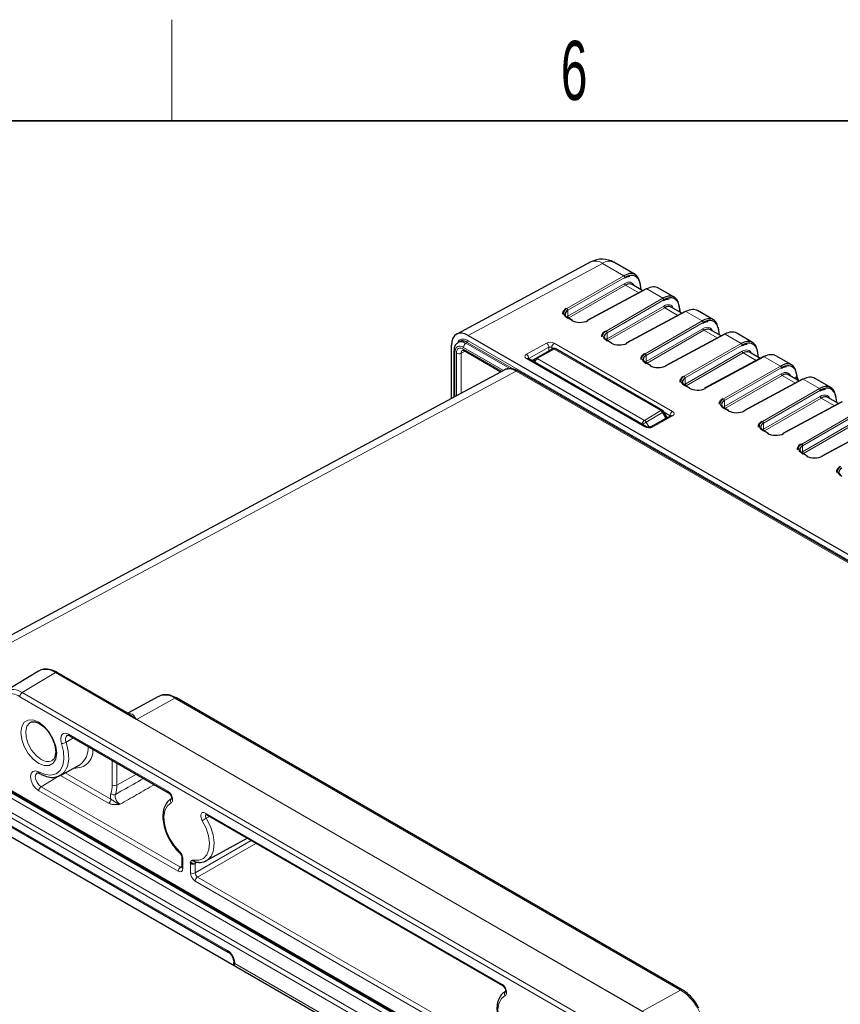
# Paper-space layout 'Blatt4' of a CAD drawing. Header units: millimetres. Extents: x 5 to 418, y 2 to 292.
# Tile 50 of 52: x 256 to 304, y 230 to 288. Entities that reach past the tile are written whole.
import ezdxf

# ---------------------------------------------------------------- set-up
doc = ezdxf.new("R2010")
doc.units = ezdxf.units.MM
doc.layers.add('SLD-0', color=7, linetype='Continuous')
doc.styles.add('SLDTEXTSTYLE0', font='TXT', dxfattribs={"width": 0.605})

psp = doc.layouts.new('Blatt4')

# ---------------------------------------------------------------- linework, layer by layer
at = {"color": 7, "linetype": 'Continuous', "lineweight": 25}
for p, q in [((289.598, 274.134), (281.644, 269.858)), ((292.222, 273.386), (290.961, 274.114)), ((292.672, 272.433), (292.039, 272.799)), ((292.585, 272.483), (292.516, 272.907)), ((292.871, 272.54), (289.377, 270.661)), ((294.541, 272.047), (293.604, 272.588)), ((294.905, 271.144), (294.835, 271.568)), ((295.19, 271.201), (291.696, 269.322)), ((294.992, 271.094), (294.358, 271.46)), ((296.861, 270.708), (295.923, 271.249)), ((288.501, 270.674), (288.224, 270.835)), ((282.331, 269.781), (307.409, 255.304)), ((297.509, 269.862), (294.015, 267.983)), ((297.311, 269.755), (296.678, 270.121)), ((297.224, 269.805), (297.154, 270.229)), ((299.18, 269.369), (298.242, 269.91)), ((281.341, 266.049), (281.341, 269.21)), ((281.808, 269.409), (281.721, 269.358)), ((290.821, 269.335), (290.543, 269.496)), ((281.477, 268.858), (281.477, 268.863)), ((281.477, 268.858), (281.477, 266.122)), ((282.087, 268.877), (284.266, 267.62)), ((286.323, 268.417), (287.33, 268.978)), ((293.842, 265.332), (287.528, 268.977)), ((299.63, 268.416), (298.997, 268.782)), ((299.541, 268.479), (299.474, 268.89)), ((301.499, 268.03), (300.562, 268.572)), ((292.891, 264.362), (285.877, 268.412)), ((286.123, 268.301), (286.323, 268.417)), ((293.14, 267.996), (292.862, 268.157)), ((299.829, 268.523), (296.335, 266.644)), ((284.487, 267.739), (253.826, 251.265)), ((338.413, 236.992), (285.271, 267.671)), ((301.95, 267.077), (301.316, 267.443)), ((301.821, 267.38), (301.793, 267.551)), ((295.459, 266.658), (295.182, 266.818)), ((302.148, 267.184), (298.654, 265.306)), ((303.818, 266.691), (302.881, 267.233)), ((304.18, 265.801), (304.112, 266.212)), ((304.467, 265.845), (300.973, 263.967)), ((304.269, 265.739), (303.636, 266.104)), ((294.116, 264.912), (293.916, 265.259)), ((297.779, 265.319), (297.501, 265.479)), ((294.335, 265.021), (293.147, 264.359)), ((294.121, 264.902), (294.116, 264.912)), ((306.787, 264.506), (303.293, 262.628)), ((300.098, 263.98), (299.82, 264.14)), ((302.417, 262.641), (302.14, 262.801)), ((256.846, 249.879), (254.891, 248.694)), ((262.288, 247.301), (257.96, 249.799)), ((263.974, 248.378), (262.153, 247.378)), ((295.013, 230.976), (265.031, 248.283)), ((247.861, 246.999), (303.298, 214.996)), ((258.701, 246.041), (264.562, 242.658)), ((258.703, 246.04), (258.701, 246.041)), ((258.151, 243.694), (259.301, 244.325)), ((250.191, 243.554), (268.102, 233.214)), ((264.679, 242.283), (264.756, 242.328)), ((264.737, 242.319), (264.708, 242.302)), ((292.033, 218.793), (252.402, 241.672)), ((266.798, 241.367), (284.361, 231.228)), ((266.821, 238.643), (269.228, 239.964)), ((265.359, 238.812), (265.359, 238.251)), ((266.036, 238.443), (265.87, 238.539)), ((266.157, 238.559), (266.16, 238.558)), ((268.426, 232.653), (268.426, 232.63)), ((284.478, 230.853), (284.555, 230.899)), ((284.536, 230.889), (284.507, 230.872))]:
    psp.add_line(p, q, dxfattribs=at)
at = {"color": 7, "linetype": 'Continuous', "lineweight": 18}
for p, q in [((290.278, 274.054), (282.331, 269.781)), ((291.551, 273.32), (290.278, 274.054)), ((288.176, 271.372), (291.551, 273.32)), ((291.607, 273.222), (288.233, 271.274)), ((288.233, 270.915), (291.6, 272.858)), ((291.656, 272.76), (288.289, 270.817)), ((292.44, 272.308), (291.656, 272.76)), ((292.554, 272.502), (292.494, 272.862)), ((292.91, 272.535), (289.416, 270.657)), ((293.87, 271.981), (292.91, 272.535)), ((290.496, 270.033), (293.87, 271.981)), ((293.926, 271.883), (290.552, 269.935)), ((290.552, 269.576), (293.919, 271.519)), ((294.873, 271.163), (294.814, 271.523)), ((288.233, 270.915), (288.233, 271.274)), ((293.976, 271.421), (290.609, 269.478)), ((295.229, 271.196), (291.735, 269.318)), ((294.759, 270.969), (293.976, 271.421)), ((296.189, 270.642), (295.229, 271.196)), ((288.462, 270.671), (288.185, 270.831)), ((292.815, 268.694), (296.189, 270.642)), ((296.246, 270.544), (292.872, 268.596)), ((290.552, 269.576), (290.552, 269.935)), ((292.872, 268.237), (296.238, 270.18)), ((296.295, 270.083), (292.928, 268.139)), ((297.548, 269.857), (294.054, 267.979)), ((297.078, 269.63), (296.295, 270.083)), ((297.192, 269.824), (297.133, 270.184)), ((298.508, 269.303), (297.548, 269.857)), ((282.27, 269.365), (282.183, 269.314)), ((282.183, 269.314), (284.789, 267.81)), ((285.043, 267.764), (282.27, 269.365)), ((282.326, 269.463), (308.263, 254.49)), ((285.779, 268.66), (286.967, 269.322)), ((287.42, 269.317), (294.434, 265.268)), ((290.782, 269.332), (290.504, 269.492)), ((295.134, 267.355), (298.508, 269.303)), ((298.565, 269.205), (295.191, 267.257)), ((281.536, 268.777), (281.536, 266.153)), ((281.622, 266.199), (281.622, 268.724)), ((282.137, 268.849), (281.902, 268.723)), ((281.902, 268.723), (281.902, 266.35)), ((284.415, 267.701), (282.043, 269.07)), ((282.046, 268.969), (284.326, 267.653)), ((287.106, 269.075), (285.918, 268.414)), ((287.428, 268.967), (286.421, 268.406)), ((287.106, 268.853), (287.106, 269.075)), ((287.396, 269.001), (287.276, 269.071)), ((287.276, 269.071), (287.276, 268.948)), ((293.742, 265.322), (287.428, 268.967)), ((292.872, 268.237), (292.872, 268.596)), ((295.191, 266.898), (298.558, 268.842)), ((298.614, 268.744), (295.247, 266.8)), ((299.398, 268.291), (298.614, 268.744)), ((299.511, 268.485), (299.452, 268.845)), ((292.794, 264.354), (285.779, 268.403)), ((285.918, 268.414), (285.918, 268.388)), ((286.123, 268.301), (286.099, 268.284)), ((286.421, 268.406), (292.77, 264.741)), ((293.101, 267.993), (292.823, 268.153)), ((299.868, 268.518), (296.374, 266.64)), ((297.454, 266.016), (300.828, 267.964)), ((300.828, 267.964), (299.868, 268.518)), ((285.173, 267.662), (254.376, 251.115)), ((338.316, 236.984), (285.173, 267.662)), ((300.884, 267.866), (297.51, 265.918)), ((297.51, 265.559), (300.877, 267.503)), ((300.934, 267.405), (297.567, 265.461)), ((301.717, 266.952), (300.934, 267.405)), ((301.8, 267.335), (301.771, 267.506)), ((295.42, 266.654), (295.143, 266.815)), ((295.191, 266.898), (295.191, 267.257)), ((302.187, 267.18), (298.693, 265.301)), ((301.8, 267.335), (301.654, 267.248)), ((303.147, 266.625), (302.187, 267.18)), ((299.773, 264.677), (303.147, 266.625)), ((303.204, 266.527), (299.829, 264.579)), ((297.51, 265.559), (297.51, 265.918)), ((299.829, 264.22), (303.196, 266.164)), ((303.253, 266.066), (299.886, 264.122)), ((304.506, 265.841), (301.012, 263.962)), ((304.036, 265.614), (303.253, 266.066)), ((304.15, 265.807), (304.091, 266.167)), ((292.77, 264.741), (293.742, 265.322)), ((293.844, 265.218), (292.871, 264.636)), ((294.044, 264.871), (293.844, 265.218)), ((294.291, 265.021), (293.934, 265.227)), ((297.74, 265.315), (297.462, 265.476)), ((302.092, 263.339), (305.466, 265.286)), ((305.523, 265.188), (302.149, 263.241)), ((292.871, 264.636), (293.045, 264.335)), ((294.434, 265.011), (293.246, 264.349)), ((293.751, 264.696), (294.044, 264.871)), ((294.116, 264.912), (294.044, 264.871)), ((294.044, 264.871), (294.049, 264.862)), ((294.291, 264.997), (294.291, 265.021)), ((299.829, 264.22), (299.829, 264.579)), ((302.149, 262.881), (305.516, 264.825)), ((305.572, 264.727), (302.205, 262.783)), ((306.826, 264.502), (303.331, 262.623)), ((300.059, 263.976), (299.781, 264.137)), ((302.378, 262.637), (302.101, 262.798)), ((302.149, 262.881), (302.149, 263.241)), ((257.858, 249.787), (255.878, 248.604)), ((297.456, 226.928), (257.858, 249.787)), ((257.863, 249.79), (262.671, 247.014)), ((295.337, 225.501), (255.739, 248.361)), ((255.878, 248.604), (295.476, 225.745)), ((262.671, 247.014), (264.934, 248.275)), ((294.915, 230.967), (264.934, 248.275)), ((247.819, 247.091), (303.257, 215.088)), ((262.671, 247.014), (292.653, 229.706)), ((248.809, 246.376), (304.107, 214.453)), ((304.108, 214.129), (248.67, 246.132)), ((258.927, 245.911), (258.487, 245.661)), ((258.659, 246.133), (264.52, 242.75)), ((293.323, 219.195), (247.819, 245.463)), ((247.958, 245.707), (293.903, 219.183)), ((261.217, 243.115), (261.217, 244.589)), ((261.498, 244.427), (261.498, 243.113)), ((250.15, 243.645), (268.06, 233.306)), ((258.146, 243.699), (257.009, 243.021)), ((261.009, 242.047), (258.153, 243.695)), ((258.441, 243.853), (261.148, 242.29)), ((262.655, 243.759), (261.498, 243.113)), ((257.009, 243.021), (265.274, 238.25)), ((263.717, 243.142), (263.697, 243.157)), ((263.717, 243.142), (263.72, 243.144)), ((264.594, 242.635), (263.717, 243.142)), ((265.135, 238.006), (256.87, 242.777)), ((266.757, 241.458), (284.319, 231.32)), ((266.998, 241.251), (266.799, 241.149)), ((266.14, 237.913), (269.461, 239.83)), ((269.74, 239.664), (266.281, 237.668)), ((269.74, 239.664), (269.743, 239.667)), ((284.393, 231.205), (269.74, 239.664)), ((265.274, 238.25), (265.359, 238.303)), ((265.417, 238.731), (265.417, 238.17)), ((265.898, 238.458), (265.86, 238.48)), ((265.86, 237.914), (265.86, 238.475)), ((265.941, 238.652), (266.152, 238.53)), ((266.272, 238.546), (266.14, 238.474)), ((266.14, 238.474), (266.14, 237.913)), ((266.281, 237.668), (285.073, 226.82)), ((284.934, 226.577), (266.142, 237.424)), ((268.484, 232.571), (268.484, 232.548)), ((268.484, 232.548), (285.137, 222.935)), ((292.653, 229.706), (294.915, 230.967))]:
    psp.add_line(p, q, dxfattribs=at)
at = {"color": 7, "linetype": 'Continuous', "lineweight": 25, "flags": 128}
for points in [[(286.121, 268.3), (286.099, 268.285), (286.098, 268.284)], [(299.541, 268.479), (299.542, 268.474), (299.541, 268.468)], [(304.18, 265.801), (304.18, 265.796), (304.18, 265.79)], [(256.912, 243.808), (256.911, 243.808), (256.909, 243.81)]]:
    psp.add_lwpolyline(points, dxfattribs=at)
at = {"color": 7, "linetype": 'Continuous', "lineweight": 18, "flags": 128}
for points in [[(293.916, 265.259), (293.913, 265.257), (293.905, 265.252), (293.89, 265.244), (293.869, 265.232), (293.844, 265.218)], [(292.871, 264.636), (292.842, 264.619), (292.809, 264.6), (292.776, 264.581), (292.741, 264.561), (292.708, 264.542), (292.678, 264.524), (292.651, 264.509), (292.644, 264.505)], [(256.87, 244.4), (256.543, 244.649), (256.247, 244.994), (256.012, 245.4), (255.862, 245.828), (255.81, 246.237), (255.862, 246.585), (256.012, 246.84), (256.247, 246.975), (256.543, 246.979), (256.87, 246.849), (257.198, 246.6), (257.494, 246.256), (257.729, 245.849), (257.879, 245.421), (257.931, 245.012), (257.879, 244.664), (257.729, 244.409), (257.494, 244.274), (257.198, 244.271), (256.87, 244.4)], [(256.357, 246.829), (256.336, 246.816), (256.17, 246.619), (256.096, 246.323), (256.121, 245.96), (256.242, 245.57), (256.447, 245.195), (256.713, 244.875), (257.012, 244.645)], [(258.22, 245.585), (258.182, 245.741), (258.174, 245.886), (258.197, 246.011), (258.249, 246.109), (258.326, 246.173), (258.425, 246.199), (258.538, 246.185), (258.659, 246.133)], [(256.87, 243.9), (257.243, 243.739), (257.591, 243.698), (257.894, 243.777), (258.133, 243.974), (258.292, 244.274), (258.362, 244.659), (258.337, 245.106), (258.22, 245.585)], [(258.487, 245.661), (258.615, 245.137), (258.642, 244.648), (258.566, 244.226), (258.391, 243.898), (258.156, 243.697)], [(256.87, 242.777), (256.684, 242.927), (256.527, 243.14), (256.421, 243.383), (256.384, 243.619), (256.421, 243.812), (256.527, 243.934), (256.684, 243.964), (256.87, 243.9)], [(256.768, 243.842), (256.766, 243.841), (256.691, 243.755), (256.665, 243.617), (256.691, 243.45), (256.766, 243.278), (256.878, 243.127), (257.009, 243.021)], [(264.714, 242.073), (264.491, 241.889), (264.346, 241.606), (264.287, 241.241), (264.319, 240.821), (264.438, 240.372), (264.639, 239.925), (264.906, 239.51), (265.222, 239.154)], [(266.799, 241.149), (267.045, 240.662), (267.205, 240.164), (267.27, 239.686), (267.235, 239.262), (267.103, 238.919), (266.882, 238.681), (266.803, 238.633)], [(266.055, 238.673), (266.371, 238.664), (266.638, 238.771), (266.839, 238.987), (266.958, 239.297), (266.99, 239.681), (266.931, 240.113), (266.786, 240.565), (266.563, 241.005)], [(269.74, 239.664), (269.713, 239.684), (269.71, 239.686)], [(284.513, 230.643), (284.29, 230.46), (284.145, 230.176), (284.086, 229.812), (284.118, 229.391), (284.237, 228.942), (284.438, 228.496), (284.705, 228.08), (285.021, 227.725)]]:
    psp.add_lwpolyline(points, dxfattribs=at)
at = {"color": 7, "linetype": 'Continuous', "lineweight": 25}
for centre, radius, start, end in [((290.261, 272.901), 1.4, 60.00269, 118.26557), ((292.472, 272.898), 0.044, 11.47353, 63.12744), ((292.886, 272.503), 0.0395, 53.60884, 112.95878), ((294.792, 271.559), 0.044, 11.48328, 63.1205), ((295.206, 271.164), 0.0395, 53.60977, 112.95503), ((288.485, 270.638), 0.0396, 65.34908, 124.60209), ((289.392, 270.625), 0.0395, 53.61599, 112.94881), ((297.111, 270.22), 0.044, 11.47587, 63.1279), ((297.525, 269.826), 0.0395, 53.60977, 112.95503), ((290.804, 269.299), 0.0396, 65.34908, 124.60209), ((291.711, 269.286), 0.0395, 53.61801, 112.94679), ((287.428, 268.804), 0.2, 60.00269, 119.1388), ((299.43, 268.881), 0.044, 11.48328, 63.1205), ((293.124, 267.96), 0.0396, 65.34908, 124.60209), ((294.031, 267.947), 0.0395, 53.61708, 112.95054), ((299.844, 268.487), 0.0395, 53.60884, 112.95878), ((301.75, 267.542), 0.044, 11.48186, 63.12191), ((302.163, 267.148), 0.0395, 53.60977, 112.95503), ((295.443, 266.622), 0.0396, 65.34908, 124.60209), ((296.35, 266.608), 0.0395, 53.61801, 112.94679), ((304.069, 266.204), 0.044, 11.47957, 63.1242), ((293.742, 265.159), 0.2, 30.00252, 60.00269), ((297.762, 265.283), 0.0396, 65.34908, 124.60209), ((298.669, 265.269), 0.0395, 53.61801, 112.94679), ((300.081, 263.944), 0.0396, 65.34908, 124.60209), ((300.989, 263.93), 0.0395, 53.61996, 112.94484), ((302.401, 262.605), 0.0396, 65.34908, 124.60209), ((303.308, 262.591), 0.0395, 53.61631, 112.94849), ((266.001, 238.749), 0.308, 242.65649, 296.76627), ((266.194, 238.694), 0.14, 188.52347, 254.73383)]:
    psp.add_arc(centre, radius, start, end, dxfattribs=at)
at = {"color": 7, "linetype": 'Continuous', "lineweight": 18}
for centre, radius, start, end in [((289.868, 273.498), 0.692, 53.60202, 112.9652), ((290.672, 273.484), 0.693, 65.33272, 124.63139), ((291.488, 273.218), 0.119, 1.72004, 58.27872), ((291.719, 272.862), 0.119, 181.72052, 238.28194), ((292.466, 272.902), 0.0493, 304.21426, 5.03814), ((293.807, 271.879), 0.119, 1.72004, 58.27872), ((294.038, 271.523), 0.119, 181.71854, 238.28269), ((294.786, 271.564), 0.0493, 304.22668, 5.02572), ((288.114, 271.27), 0.119, 1.72909, 58.27091), ((288.352, 270.918), 0.119, 181.72004, 238.27872), ((288.207, 270.799), 0.0396, 65.34908, 124.60209), ((296.126, 270.54), 0.119, 1.72203, 58.27797), ((290.433, 269.932), 0.119, 1.7271, 58.27167), ((296.358, 270.184), 0.119, 181.71849, 238.28398), ((297.105, 270.225), 0.0493, 304.21966, 5.03274), ((282.351, 269.056), 0.308, 122.91667, 177.37149), ((282.203, 269.468), 0.123, 302.9151, 357.37207), ((286.804, 269.067), 0.303, 1.58501, 57.26497), ((287.582, 269.057), 0.307, 121.97743, 177.4449), ((290.526, 269.46), 0.0396, 65.34908, 124.60209), ((290.672, 269.579), 0.119, 181.71999, 238.28001), ((298.446, 269.202), 0.119, 1.72004, 58.27872), ((281.573, 268.865), 0.0962, 184.16796, 247.15243), ((281.763, 268.998), 0.308, 242.65755, 296.76515), ((282.144, 268.958), 0.0988, 173.77972, 234.91037), ((285.616, 268.405), 0.303, 1.58544, 57.26454), ((287.37, 268.889), 0.0976, 53.25842, 114.08502), ((287.487, 268.885), 0.101, 65.6903, 125.61835), ((292.752, 268.593), 0.119, 1.7271, 58.27167), ((298.677, 268.845), 0.119, 181.72052, 238.28194), ((299.424, 268.886), 0.0493, 304.22078, 5.02605), ((285.836, 268.322), 0.099, 65.36078, 124.60252), ((286.426, 268.27), 0.18, 125.04134, 207.44954), ((286.59, 268.144), 0.311, 122.8102, 173.61285), ((286.363, 268.327), 0.0976, 53.25898, 114.08447), ((292.846, 268.121), 0.0396, 65.34908, 124.60209), ((292.991, 268.24), 0.119, 181.72203, 238.27797), ((300.765, 267.863), 0.119, 1.72004, 58.27872), ((285.229, 267.581), 0.099, 65.35551, 124.58128), ((300.996, 267.506), 0.119, 181.71854, 238.28269), ((301.744, 267.547), 0.0493, 304.21966, 5.03274), ((301.772, 267.376), 0.0493, 304.22048, 5.02713), ((295.071, 267.254), 0.119, 1.72909, 58.27091), ((295.165, 266.782), 0.0396, 65.34908, 124.60209), ((295.31, 266.902), 0.119, 181.72004, 238.27872), ((303.084, 266.524), 0.119, 1.72104, 58.27835), ((304.063, 266.208), 0.0493, 304.22022, 5.0294), ((297.391, 265.915), 0.119, 1.7271, 58.27167), ((303.316, 266.167), 0.119, 181.71953, 238.28232), ((293.801, 265.24), 0.101, 65.6903, 125.61835), ((293.595, 265.077), 0.287, 29.47266, 58.96337), ((294.597, 265.008), 0.307, 121.97743, 177.4449), ((297.484, 265.443), 0.0396, 65.34908, 124.60209), ((297.629, 265.563), 0.119, 181.72148, 238.27852), ((292.938, 264.479), 0.311, 122.8102, 173.61285), ((292.622, 264.495), 0.287, 29.47213, 58.96391), ((294.376, 264.928), 0.101, 54.63706, 113.91476), ((299.71, 264.576), 0.119, 1.72809, 58.27129), ((292.85, 264.272), 0.0989, 65.18747, 124.62017), ((293.188, 264.266), 0.101, 54.64145, 113.90388), ((299.804, 264.104), 0.0396, 65.34908, 124.60209), ((299.949, 264.224), 0.119, 181.72104, 238.27835), ((302.029, 263.237), 0.119, 1.72809, 58.27129), ((302.123, 262.765), 0.0396, 65.34908, 124.60209), ((302.268, 262.885), 0.119, 181.72076, 238.27862), ((257.279, 249.029), 0.954, 52.64438, 116.99595), ((257.281, 249), 0.981, 53.62165, 115.93425), ((257.973, 249.594), 0.225, 119.27099, 120.72364), ((257.919, 249.709), 0.099, 65.36301, 124.60029), ((255.311, 247.837), 0.954, 53.55165, 116.6883), ((255.256, 247.768), 0.765, 50.79685, 189.21373), ((256.047, 248.347), 0.308, 123.23013, 177.34696), ((264.363, 247.475), 0.983, 54.47366, 113.27203), ((264.99, 248.193), 0.099, 65.36246, 124.60083), ((258.793, 245.821), 0.346, 132.16541, 207.63034), ((258.758, 246.122), 0.0988, 173.77135, 234.91736), ((258.194, 246.181), 0.596, 272.54271, 299.44491), ((259.046, 245.159), 1.034, 264.46691, 4.89383), ((258.584, 245.313), 1.22, 305.99282, 4.41016), ((257.39, 245.145), 0.627, 232.91567, 295.2594), ((256.972, 243.89), 0.102, 174.6869, 231.45297), ((257.178, 242.763), 0.308, 123.22948, 177.3476), ((259.647, 243.094), 1.571, 342.21128, 0.7668), ((261.359, 243.389), 0.308, 242.65638, 296.76644), ((259.781, 243.091), 1.717, 342.21201, 0.76641), ((260.84, 242.305), 0.308, 303.23001, 357.34812), ((261.315, 242.791), 0.247, 225.80627, 294.25645), ((264.618, 242.739), 0.0985, 173.71553, 235.53544), ((264.871, 242.178), 0.189, 127.50331, 213.69068), ((269.779, 235.992), 5.956, 120.0182, 122.67289), ((266.855, 241.448), 0.0988, 173.77135, 234.91736), ((265.273, 239.126), 0.0586, 150.50967, 215.97724), ((265.454, 238.819), 0.0957, 183.29237, 247.27569), ((265.442, 237.992), 0.308, 123.22948, 177.3476), ((265.455, 238.258), 0.0961, 184.12941, 247.1911), ((266.001, 238.188), 0.308, 242.65649, 296.76627), ((266.45, 237.41), 0.308, 123.22948, 177.3476), ((268.155, 233.294), 0.096, 172.79066, 236.06116), ((268.522, 232.66), 0.0962, 184.48758, 247.16736), ((268.521, 232.637), 0.0958, 183.43734, 247.26226), ((284.417, 231.309), 0.0985, 173.71553, 235.53544), ((284.67, 230.748), 0.189, 127.50331, 213.69068), ((294.971, 230.886), 0.099, 65.37441, 124.60105), ((293.305, 228.45), 2.988, 2.60554, 57.39446)]:
    psp.add_arc(centre, radius, start, end, dxfattribs=at)
at = {"color": 7, "linetype": 'Continuous', "lineweight": 25}
for centre, major_axis, ratio, start_param, end_param in [((291.534, 272.167), (0.683, 1.222), 0.567804, 5.664277, 7.043087), ((291.591, 272.135), (0.643, 1.153), 0.567218, 6.008824, 7.042622), ((291.647, 272.101), (0.389, 0.699), 0.566193, 6.273948, 7.041811), ((292.892, 271.382), (0.717, 1.202), 0.586803, 0.008503, 0.776367), ((293.853, 270.828), (0.683, 1.222), 0.567804, 5.664277, 7.043087), ((293.91, 270.796), (0.643, 1.153), 0.567218, 6.008824, 7.042622), ((293.966, 270.762), (0.389, 0.699), 0.566193, 6.273948, 7.041811), ((288.664, 271.033), (0.6, -0.01), 0.565757, 2.383153, 3.936496), ((288.664, 270.674), (0.6, -0.008), 0.568489, 2.380984, 2.590407), ((295.211, 270.044), (0.717, 1.202), 0.586803, 0.008503, 0.776367), ((296.172, 269.489), (0.683, 1.222), 0.567804, 5.664277, 7.043087), ((288.943, 270.939), (0.68, -0.01), 0.567125, 3.935417, 5.48876), ((296.23, 269.457), (0.643, 1.153), 0.567218, 6.008824, 7.042622), ((282.331, 268.638), (-0.7, 1.213), 0.577206, 5.498021, 7.068512), ((290.984, 269.694), (0.6, -0.01), 0.565757, 2.383153, 3.936496), ((296.285, 269.424), (0.389, 0.699), 0.566193, 6.273948, 7.041811), ((297.531, 268.705), (0.717, 1.202), 0.586803, 0.008503, 0.776367), ((290.984, 269.335), (0.6, -0.008), 0.568489, 2.380984, 2.590407), ((291.263, 269.6), (0.68, -0.01), 0.567125, 3.935417, 5.48876), ((298.491, 268.15), (0.683, 1.222), 0.567804, 5.664277, 7.043087), ((298.549, 268.118), (0.643, 1.153), 0.567218, 6.008824, 7.042622), ((293.303, 268.355), (0.6, -0.01), 0.565757, 2.383153, 3.936496), ((298.605, 268.085), (0.389, 0.699), 0.566193, 6.273948, 7.041811), ((299.85, 267.366), (0.717, 1.202), 0.586803, 0.008503, 0.776367), ((293.303, 267.996), (0.6, -0.008), 0.568489, 2.380984, 2.590407), ((293.582, 268.261), (0.68, -0.01), 0.567125, 3.935417, 5.48876), ((300.811, 266.811), (0.683, 1.222), 0.567804, 5.664277, 7.043087), ((300.868, 266.779), (0.643, 1.153), 0.567218, 6.008824, 7.042622), ((285.171, 266.517), (-0.695, 1.216), 0.577273, 5.500542, 6.268088), ((300.924, 266.746), (0.389, 0.699), 0.566193, 6.273948, 7.041811), ((302.352, 267.089), (-0.48, 0.626), 0.469328, 0.720972, 1.205714), ((295.622, 267.017), (0.6, -0.01), 0.565757, 2.383153, 3.936496), ((295.622, 266.657), (0.6, -0.008), 0.568489, 2.380984, 2.590407), ((302.169, 266.027), (0.717, 1.202), 0.586803, 0.008503, 0.776367), ((303.13, 265.472), (0.683, 1.222), 0.567804, 5.664277, 7.043087), ((295.901, 266.922), (0.68, -0.01), 0.567125, 3.935417, 5.48876), ((303.188, 265.44), (0.643, 1.153), 0.567218, 6.008824, 7.042622), ((297.942, 265.678), (0.6, -0.01), 0.565757, 2.383153, 3.936496), ((303.243, 265.407), (0.389, 0.699), 0.566193, 6.273948, 7.041811), ((297.942, 265.318), (0.6, -0.008), 0.568489, 2.380984, 2.590407), ((298.22, 265.583), (0.68, -0.01), 0.567125, 3.935417, 5.48876), ((300.261, 264.339), (0.6, -0.01), 0.565757, 2.383153, 3.936496), ((300.261, 263.979), (0.6, -0.008), 0.568489, 2.380984, 2.590407), ((300.54, 264.244), (0.68, -0.01), 0.567125, 3.935417, 5.48876), ((302.58, 263), (0.6, -0.01), 0.565757, 2.383153, 3.936496), ((302.58, 262.64), (0.6, -0.008), 0.568489, 2.380984, 2.590407), ((302.859, 262.905), (0.68, -0.01), 0.567125, 3.935417, 5.48876), ((304.9, 261.661), (0.6, -0.01), 0.565757, 2.383153, 3.936496)]:
    psp.add_ellipse(centre, major_axis=major_axis, ratio=ratio, start_param=start_param, end_param=end_param, dxfattribs=at)
at = {"color": 7, "linetype": 'Continuous', "lineweight": 18}
for centre, major_axis, ratio, start_param, end_param in [((291.589, 272.133), (0.429, 0.769), 0.567218, 5.847759, 7.042622), ((291.591, 272.135), (0.643, 1.153), 0.567218, 5.663812, 6.008824), ((293.908, 270.795), (0.429, 0.769), 0.567218, 5.847759, 7.042622), ((293.91, 270.796), (0.643, 1.153), 0.567218, 5.663812, 6.008824), ((288.665, 271.099), (0.68, -0.01), 0.567125, 2.382074, 3.935417), ((296.228, 269.456), (0.429, 0.769), 0.567218, 5.847759, 7.042622), ((296.23, 269.457), (0.643, 1.153), 0.567218, 5.663812, 6.008824), ((290.985, 269.76), (0.68, -0.01), 0.567125, 2.382074, 3.935417), ((287.194, 269.191), (0.32, -0.005), 0.567125, 0.793824, 2.36462), ((298.549, 268.118), (0.643, 1.153), 0.567218, 5.663812, 6.008824), ((282.046, 268.479), (-0.3, 0.52), 0.577206, 5.498021, 7.068512), ((282.187, 268.561), (-0.205, 0.344), 0.576943, 6.261428, 7.059805), ((286.006, 268.529), (0.32, -0.005), 0.567125, 2.36462, 3.935417), ((287.191, 269.026), (0.12, -0.005), 0.549843, 0.806585, 2.377382), ((293.304, 268.421), (0.68, -0.01), 0.567125, 2.382074, 3.935417), ((298.547, 268.117), (0.429, 0.769), 0.567218, 5.847759, 7.042622), ((286.003, 268.365), (0.12, -0.005), 0.549843, 2.377382, 2.818523), ((300.866, 266.778), (0.429, 0.769), 0.567218, 5.847759, 7.042622), ((300.868, 266.779), (0.643, 1.153), 0.567218, 5.663812, 6.008824), ((295.623, 267.082), (0.68, -0.01), 0.567125, 2.382074, 3.935417), ((303.186, 265.439), (0.429, 0.769), 0.567218, 5.847759, 7.042622), ((303.188, 265.44), (0.643, 1.153), 0.567218, 5.663812, 6.008824), ((297.943, 265.743), (0.68, -0.01), 0.567125, 2.382074, 3.935417), ((294.208, 265.142), (0.32, -0.005), 0.567125, 5.506213, 7.077009), ((294.206, 264.977), (0.12, -0.005), 0.549843, 0.423171, 0.806585), ((300.262, 264.405), (0.68, -0.01), 0.567125, 2.382074, 3.935417), ((293.02, 264.48), (0.32, -0.005), 0.567125, 3.935417, 5.506213), ((302.581, 263.066), (0.68, -0.01), 0.567125, 2.382074, 3.935417), ((304.901, 261.727), (0.68, -0.01), 0.567125, 2.382074, 3.935417), ((265.276, 238.415), (-0.095, 0.176), 0.576503, 2.373814, 3.170071), ((265.135, 238.333), (-0.2, 0.347), 0.577206, 2.356428, 3.92692), ((266.143, 237.751), (-0.2, 0.346), 0.577557, 0.785632, 2.356124), ((266.284, 237.833), (-0.1, 0.173), 0.598058, 0.785633, 2.356125), ((268.06, 232.816), (-0.3, 0.52), 0.577557, 3.927224, 5.497716), ((268.348, 232.464), (0.095, 0.176), 0.556897, 4.708813, 5.481434)]:
    psp.add_ellipse(centre, major_axis=major_axis, ratio=ratio, start_param=start_param, end_param=end_param, dxfattribs=at)
at = {"color": 7, "linetype": 'Continuous', "lineweight": 25}
for points, knots in [([(291.59, 273.185), (291.635, 273.209), (291.749, 273.27), (291.849, 273.28), (291.908, 273.285)], [0, 0, 0, 0, 0.4026391, 1, 1, 1, 1]), ([(293.909, 271.846), (293.955, 271.87), (294.069, 271.931), (294.168, 271.941), (294.228, 271.946)], [0, 0, 0, 0, 0.402639, 1, 1, 1, 1]), ([(288.135, 271.375), (288.099, 271.351), (288.004, 271.288), (287.914, 271.169), (287.913, 271.07), (287.913, 271.031)], [0, 0, 0, 0, 0.277383, 0.709439, 1, 1, 1, 1]), ([(296.228, 270.507), (296.274, 270.531), (296.388, 270.592), (296.487, 270.602), (296.547, 270.608)], [0, 0, 0, 0, 0.402639, 1, 1, 1, 1]), ([(290.455, 270.036), (290.418, 270.012), (290.324, 269.949), (290.233, 269.83), (290.232, 269.731), (290.232, 269.692)], [0, 0, 0, 0, 0.277384, 0.709439, 1, 1, 1, 1]), ([(281.703, 269.344), (281.651, 269.299), (281.546, 269.206), (281.482, 269.022), (281.483, 268.905), (281.483, 268.862)], [0, 0, 0, 0, 0.383144, 0.775234, 1, 1, 1, 1]), ([(282.27, 269.365), (282.27, 269.365), (282.197, 269.407), (282.051, 269.459), (281.891, 269.463), (281.829, 269.412), (281.814, 269.399)], [0, 0, 0, 0, 0.000033, 0.429805, 0.858891, 1, 1, 1, 1]), ([(298.547, 269.168), (298.593, 269.193), (298.707, 269.254), (298.807, 269.263), (298.866, 269.269)], [0, 0, 0, 0, 0.4026391, 1, 1, 1, 1]), ([(281.987, 268.907), (281.987, 268.907), (281.989, 268.909), (281.995, 268.912), (282.049, 268.899), (282.081, 268.881), (282.087, 268.877)], [0, 0, 0, 0, 0.053396, 0.546138, 0.902849, 1, 1, 1, 1]), ([(292.774, 268.698), (292.737, 268.673), (292.643, 268.61), (292.552, 268.491), (292.552, 268.393), (292.551, 268.353)], [0, 0, 0, 0, 0.2773829, 0.7094363, 1, 1, 1, 1]), ([(285.877, 268.412), (285.872, 268.415), (285.866, 268.42), (285.868, 268.418), (285.868, 268.417)], [0, 0, 0, 0, 0.795024, 1, 1, 1, 1]), ([(285.271, 267.671), (285.214, 267.7), (285.061, 267.779), (284.828, 267.834), (284.67, 267.793), (284.603, 267.776)], [0, 0, 0, 0, 0.254076, 0.686879, 1, 1, 1, 1]), ([(300.867, 267.829), (300.913, 267.854), (301.027, 267.915), (301.126, 267.924), (301.186, 267.93)], [0, 0, 0, 0, 0.402639, 1, 1, 1, 1]), ([(295.093, 267.359), (295.056, 267.334), (294.962, 267.272), (294.872, 267.152), (294.871, 267.054), (294.871, 267.014)], [0, 0, 0, 0, 0.277383, 0.709439, 1, 1, 1, 1]), ([(301.873, 267.121), (301.87, 267.128), (301.827, 267.204), (301.813, 267.273), (301.8, 267.335)], [0, 0, 0, 0, 0.091492, 1, 1, 1, 1]), ([(303.186, 266.49), (303.232, 266.515), (303.346, 266.576), (303.445, 266.585), (303.505, 266.591)], [0, 0, 0, 0, 0.402639, 1, 1, 1, 1]), ([(297.413, 266.02), (297.376, 265.995), (297.282, 265.933), (297.191, 265.813), (297.19, 265.715), (297.19, 265.675)], [0, 0, 0, 0, 0.277384, 0.709439, 1, 1, 1, 1]), ([(294.342, 265.025), (294.342, 265.026), (294.344, 265.027), (294.338, 265.023), (294.335, 265.021)], [0, 0, 0, 0, 0.3639849, 1, 1, 1, 1]), ([(299.732, 264.681), (299.695, 264.656), (299.601, 264.594), (299.51, 264.474), (299.51, 264.376), (299.509, 264.336)], [0, 0, 0, 0, 0.2773835, 0.7094389, 1, 1, 1, 1]), ([(293.147, 264.359), (293.14, 264.356), (293.126, 264.349), (293.087, 264.338), (293.039, 264.333), (292.984, 264.334), (292.936, 264.343), (292.906, 264.355), (292.895, 264.36), (292.891, 264.362)], [0, 0, 0, 0, 0.139971, 0.281219, 0.437937, 0.607026, 0.779138, 0.921268, 1, 1, 1, 1]), ([(302.051, 263.342), (302.014, 263.317), (301.92, 263.255), (301.83, 263.135), (301.829, 263.037), (301.829, 262.997)], [0, 0, 0, 0, 0.2773835, 0.7094389, 1, 1, 1, 1]), ([(304.371, 262.003), (304.334, 261.979), (304.24, 261.916), (304.149, 261.796), (304.148, 261.698), (304.148, 261.659)], [0, 0, 0, 0, 0.277383, 0.709439, 1, 1, 1, 1]), ([(257.96, 249.799), (257.894, 249.834), (257.703, 249.935), (257.398, 250.009), (257.082, 250), (256.923, 249.908), (256.855, 249.868)], [0, 0, 0, 0, 0.170775, 0.495994, 0.782079, 1, 1, 1, 1]), ([(265.031, 248.283), (264.966, 248.318), (264.777, 248.418), (264.477, 248.488), (264.184, 248.481), (264.046, 248.4), (263.996, 248.37)], [0, 0, 0, 0, 0.181244, 0.526431, 0.828959, 1, 1, 1, 1]), ([(256.364, 246.82), (256.389, 246.837), (256.456, 246.883), (256.624, 246.88), (256.871, 246.796), (257.143, 246.607), (257.408, 246.327), (257.633, 245.984), (257.794, 245.612), (257.876, 245.25), (257.876, 244.935), (257.798, 244.711), (257.726, 244.605), (257.664, 244.587), (257.655, 244.584)], [0, 0, 0, 0, 0.054008, 0.144967, 0.233129, 0.327232, 0.421346, 0.516134, 0.611175, 0.705622, 0.798756, 0.890656, 0.983518, 1, 1, 1, 1]), ([(258.563, 246.075), (258.568, 246.079), (258.579, 246.086), (258.65, 246.069), (258.691, 246.047), (258.701, 246.041)], [0, 0, 0, 0, 0.50135, 0.885256, 1, 1, 1, 1]), ([(256.769, 243.841), (256.77, 243.842), (256.777, 243.848), (256.81, 243.854), (256.88, 243.823), (256.912, 243.808)], [0, 0, 0, 0, 0.151463, 0.611213, 1, 1, 1, 1]), ([(256.912, 243.808), (256.982, 243.77), (257.187, 243.661), (257.525, 243.57), (257.883, 243.569), (258.072, 243.667), (258.152, 243.708)], [0, 0, 0, 0, 0.161956, 0.470268, 0.776502, 1, 1, 1, 1]), ([(264.677, 242.275), (264.652, 242.259), (264.535, 242.187), (264.38, 241.98), (264.251, 241.645), (264.213, 241.239), (264.265, 240.783), (264.409, 240.306), (264.618, 239.855), (264.804, 239.596), (264.89, 239.475)], [0, 0, 0, 0, 0.036197, 0.168781, 0.303005, 0.443076, 0.58706, 0.731533, 0.875664, 1, 1, 1, 1]), ([(264.562, 242.657), (264.572, 242.651), (264.594, 242.637), (264.638, 242.595), (264.683, 242.534), (264.72, 242.461), (264.741, 242.392), (264.746, 242.341), (264.742, 242.314), (264.742, 242.314), (264.742, 242.314)], [0, 0, 0, 0, 0.105023, 0.230363, 0.371824, 0.522081, 0.671108, 0.795731, 0.911746, 1, 1, 1, 1]), ([(266.771, 241.378), (266.773, 241.378), (266.775, 241.379), (266.792, 241.37), (266.799, 241.366)], [0, 0, 0, 0, 0.551694, 1, 1, 1, 1]), ([(264.89, 239.475), (264.903, 239.456), (265, 239.309), (265.121, 239.192), (265.225, 239.091)], [0, 0, 0, 0, 0.134031, 1, 1, 1, 1]), ([(265.225, 239.089), (265.232, 239.083), (265.255, 239.062), (265.295, 239.009), (265.333, 238.936), (265.354, 238.869), (265.36, 238.825), (265.359, 238.815), (265.358, 238.813)], [0, 0, 0, 0, 0.100255, 0.318718, 0.550987, 0.78269, 0.970557, 1, 1, 1, 1]), ([(265.359, 238.251), (265.358, 238.241), (265.356, 238.223), (265.356, 238.223), (265.356, 238.224)], [0, 0, 0, 0, 0.588076, 1, 1, 1, 1]), ([(265.86, 238.475), (265.863, 238.51), (265.869, 238.58), (265.918, 238.649), (265.983, 238.681), (266.034, 238.676), (266.055, 238.673)], [0, 0, 0, 0, 0.268167, 0.536323, 0.804462, 1, 1, 1, 1]), ([(266.17, 238.558), (266.162, 238.548), (266.144, 238.527), (266.141, 238.492), (266.14, 238.474)], [0, 0, 0, 0, 0.499968, 1, 1, 1, 1]), ([(266.157, 238.559), (266.225, 238.549), (266.416, 238.522), (266.643, 238.542), (266.767, 238.626), (266.794, 238.644)], [0, 0, 0, 0, 0.299691, 0.844633, 1, 1, 1, 1]), ([(268.102, 233.214), (268.124, 233.199), (268.176, 233.165), (268.265, 233.073), (268.348, 232.946), (268.404, 232.809), (268.424, 232.709), (268.425, 232.664), (268.426, 232.653)], [0, 0, 0, 0, 0.147487, 0.337143, 0.539403, 0.747041, 0.933496, 1, 1, 1, 1]), ([(268.426, 232.63), (268.425, 232.615), (268.423, 232.585), (268.406, 232.52), (268.384, 232.475), (268.372, 232.453)], [0, 0, 0, 0, 0.315837, 0.648852, 1, 1, 1, 1]), ([(284.361, 231.227), (284.371, 231.221), (284.393, 231.208), (284.437, 231.165), (284.482, 231.105), (284.519, 231.031), (284.54, 230.962), (284.545, 230.912), (284.541, 230.884), (284.541, 230.884), (284.541, 230.884)], [0, 0, 0, 0, 0.105023, 0.230363, 0.371824, 0.522081, 0.671108, 0.795731, 0.911746, 1, 1, 1, 1]), ([(284.476, 230.845), (284.451, 230.83), (284.334, 230.757), (284.179, 230.551), (284.05, 230.215), (284.012, 229.809), (284.064, 229.354), (284.208, 228.877), (284.417, 228.425), (284.603, 228.166), (284.689, 228.046)], [0, 0, 0, 0, 0.0361966, 0.1687813, 0.3030051, 0.4430756, 0.5870599, 0.7315325, 0.8756641, 1, 1, 1, 1]), ([(296, 229.894), (295.937, 230.006), (295.794, 230.264), (295.498, 230.608), (295.223, 230.847), (295.057, 230.948), (295.013, 230.976)], [0, 0, 0, 0, 0.245924, 0.563646, 0.883056, 1, 1, 1, 1])]:
    psp.add_open_spline(points, degree=3, knots=knots, dxfattribs=at)
at = {"color": 7, "linetype": 'Continuous', "lineweight": 18}
for points, knots in [([(282.043, 269.07), (282.005, 269.089), (281.911, 269.136), (281.767, 269.148), (281.639, 269.089), (281.552, 268.963), (281.541, 268.839), (281.536, 268.777)], [0, 0, 0, 0, 0.14418, 0.356621, 0.57426, 0.787151, 1, 1, 1, 1]), ([(281.68, 269.321), (281.693, 269.357), (281.733, 269.464), (281.876, 269.551), (282.085, 269.575), (282.246, 269.5), (282.326, 269.463)], [0, 0, 0, 0, 0.142661, 0.427346, 0.713491, 1, 1, 1, 1]), ([(281.712, 269.341), (281.752, 269.364), (281.843, 269.418), (282.014, 269.398), (282.135, 269.338), (282.183, 269.314)], [0, 0, 0, 0, 0.319107, 0.7252919, 1, 1, 1, 1]), ([(262.218, 247.341), (262.256, 247.343), (262.404, 247.35), (262.533, 247.212), (262.638, 247.066), (262.671, 247.015), (262.671, 247.014)], [0, 0, 0, 0, 0.196645, 0.749509, 0.995016, 1, 1, 1, 1]), ([(262.671, 247.014), (262.67, 247.015), (262.618, 247.062), (262.49, 247.173), (262.356, 247.248), (262.276, 247.294)], [0, 0, 0, 0, 0.008408, 0.408987, 1, 1, 1, 1]), ([(261.416, 242.566), (261.561, 242.649), (262.117, 242.964), (262.672, 243.279), (263.082, 243.512)], [0, 0, 0, 0, 0.261762, 1, 1, 1, 1]), ([(263.717, 243.142), (263.374, 242.946), (262.696, 242.56), (262.019, 242.173), (261.685, 241.983)], [0, 0, 0, 0, 0.506614, 1, 1, 1, 1]), ([(261.148, 242.29), (261.135, 242.35), (261.11, 242.471), (261.132, 242.566), (261.143, 242.614)], [0, 0, 0, 0, 0.494473, 1, 1, 1, 1]), ([(261.148, 242.29), (261.173, 242.27), (261.229, 242.225), (261.37, 242.135), (261.521, 242.04), (261.644, 241.994), (261.684, 241.983), (261.685, 241.983)], [0, 0, 0, 0, 0.162027, 0.354566, 0.790533, 0.995845, 1, 1, 1, 1]), ([(261.416, 242.566), (261.409, 242.534), (261.394, 242.469), (261.414, 242.347), (261.462, 242.222), (261.536, 242.108), (261.615, 242.027), (261.666, 241.995), (261.685, 241.983)], [0, 0, 0, 0, 0.178857, 0.357685, 0.536444, 0.715167, 0.893923, 1, 1, 1, 1]), ([(264.52, 242.75), (264.552, 242.728), (264.616, 242.684), (264.701, 242.578), (264.765, 242.458), (264.802, 242.333), (264.806, 242.22), (264.78, 242.123), (264.736, 242.09), (264.714, 242.073)], [0, 0, 0, 0, 0.141395, 0.282793, 0.424083, 0.56523, 0.706323, 0.847464, 1, 1, 1, 1]), ([(261.685, 241.983), (261.684, 241.983), (261.648, 241.979), (261.521, 241.965), (261.337, 241.957), (261.138, 241.987), (261.052, 242.027), (261.009, 242.047)], [0, 0, 0, 0, 0.003542, 0.154418, 0.540238, 0.769618, 1, 1, 1, 1]), ([(266.563, 241.005), (266.542, 241.045), (266.5, 241.125), (266.472, 241.25), (266.474, 241.36), (266.508, 241.444), (266.571, 241.493), (266.656, 241.504), (266.722, 241.474), (266.757, 241.458)], [0, 0, 0, 0, 0.141398, 0.282796, 0.424085, 0.565232, 0.706325, 0.847464, 1, 1, 1, 1]), ([(266.783, 241.374), (266.778, 241.371), (266.763, 241.36), (266.75, 241.323), (266.749, 241.269), (266.765, 241.208), (266.788, 241.168), (266.799, 241.149)], [0, 0, 0, 0, 0.099062, 0.323811, 0.548863, 0.774311, 1, 1, 1, 1]), ([(265.222, 239.154), (265.251, 239.123), (265.31, 239.059), (265.375, 238.938), (265.412, 238.824), (265.416, 238.758), (265.417, 238.731)], [0, 0, 0, 0, 0.268159, 0.536327, 0.804464, 1, 1, 1, 1]), ([(284.319, 231.32), (284.351, 231.298), (284.415, 231.254), (284.5, 231.149), (284.564, 231.029), (284.601, 230.904), (284.605, 230.79), (284.579, 230.694), (284.535, 230.661), (284.513, 230.643)], [0, 0, 0, 0, 0.141395, 0.282793, 0.424084, 0.56523, 0.706323, 0.847463, 1, 1, 1, 1])]:
    psp.add_open_spline(points, degree=3, knots=knots, dxfattribs=at)
at = {"layer": 'SLD-0', "lineweight": 18}
psp.add_line((264.75, 282.5), (264.75, 288.5), dxfattribs=at)
at = {"layer": 'SLD-0', "lineweight": 35}
psp.add_line((408, 282.5), (26, 282.5), dxfattribs=at)

# ---------------------------------------------------------------- texts
at = {"layer": 'SLD-0', "insert": (288.603, 287.243), "char_height": 3.5, "attachment_point": 2, "style": 'SLDTEXTSTYLE0'}
psp.add_mtext('6', dxfattribs=at)

doc.saveas('drawing.dxf')
